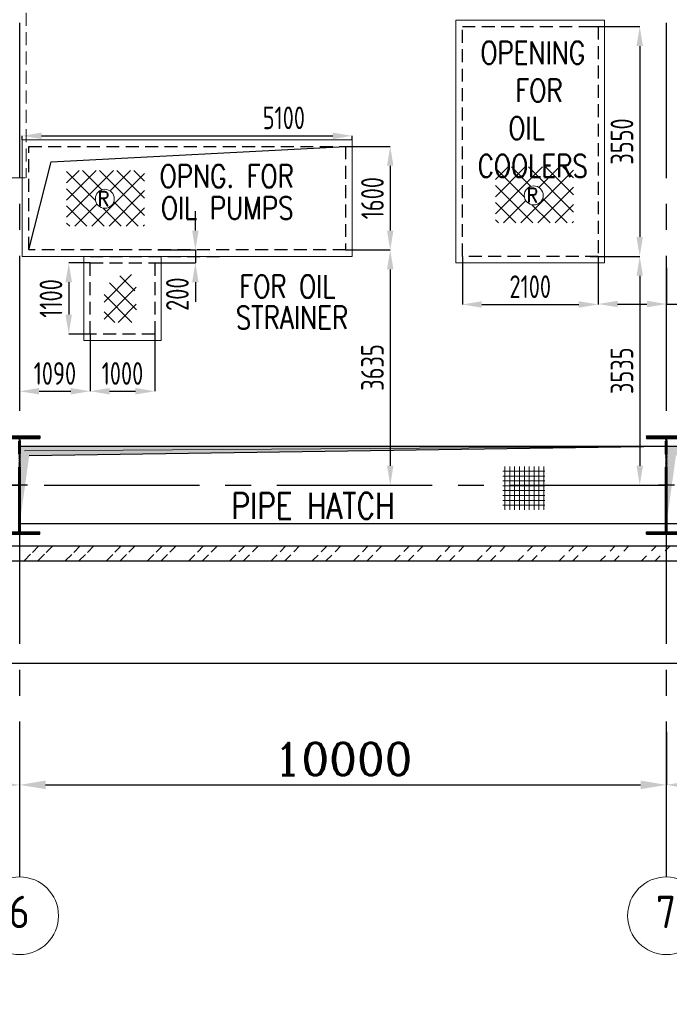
# Model space of a CAD drawing. Extents: x -11758 to 4934791, y -233543 to 1826789.
# Tile 54 of 256: x 77158 to 87203, y 257215 to 272430. Entities that reach past the tile are written whole.
import ezdxf
from ezdxf.enums import TextEntityAlignment as Align

# ---------------------------------------------------------------- set-up
doc = ezdxf.new("R2010")
doc.units = 0
doc.header["$LTSCALE"] = 800
doc.header["$MEASUREMENT"] = 0
for name, pattern in [('CENTER', [2, 1.25, -0.25, 0.25, -0.25]), ('CENTER2', [1.125, 0.75, -0.125, 0.125, -0.125]), ('HIDDEN', [0.375, 0.25, -0.125])]:
    doc.linetypes.add(name, pattern=pattern)
doc.layers.get('0').update_dxf_attribs({"linetype": 'CONTINUOUS'})
doc.layers.get('DEFPOINTS').update_dxf_attribs({"linetype": 'CONTINUOUS'})
for name, color, linetype in [('COL', 1, 'CENTER'), ('GRID', 8, 'CENTER'), ('HATCH', 9, 'CONTINUOUS'), ('M_BASE', 4, 'CONTINUOUS'), ('PIPE OPENING HATCH', 7, 'CONTINUOUS'), ('WALL', 6, 'CONTINUOUS')]:
    doc.layers.add(name, color=color, linetype=linetype)
for name, color, linetype, lineweight in [('DIM', 4, 'CONTINUOUS', 15), ('Opening', 30, 'CONTINUOUS', 15), ('T', 3, 'CONTINUOUS', 15), ('TEXT', 3, 'CONTINUOUS', 15)]:
    doc.layers.add(name, color=color, linetype=linetype, lineweight=lineweight)
doc.styles.add('D1', font='ROMAND')
doc.styles.add('ROMANC', font='romanc')
doc.styles.add('ROMANS', font='ISO9.shx', dxfattribs={"width": 0.8})
doc.styles.add('S1', font='SIMPLEX.SHX', dxfattribs={"height": 200})
doc.styles.add('S3', font='ROMANS1.SHX', dxfattribs={"width": 0.8})
doc.dimstyles.new('STANDARD$0', dxfattribs={"dimtxt": 250, "dimasz": 200, "dimexe": 0, "dimexo": 0, "dimgap": 100, "dimtad": 1, "dimdec": 0, "dimzin": 0, "dimdsep": 46, "dimtxsty": 'S1', "dimcen": 0, "dimadec": 0, "dimazin": 0, "dimtfac": 1, "dimtdec": 0, "dimtmove": 2, "dimatfit": 3, "dimfxl": 1, "dimtolj": 1, "dimtzin": 0, "dimarcsym": 0})

# ---------------------------------------------------------------- blocks, each defined once
blk = doc.blocks.new('*D310')
at = {"layer": 'DEFPOINTS', "color": 0, "linetype": 'Continuous', "transparency": 16777216}
for p in [(87158, 261424), (77158, 260605), (87158, 260605)]:
    blk.add_point(p, dxfattribs=at)
at = {"layer": 'DIM', "linetype": 'Continuous', "lineweight": -2, "transparency": 16777216}
blk.add_line((87158, 261424), (87158, 260605), dxfattribs=at)
at = {"layer": 'DIM', "color": 4, "linetype": 'Continuous', "lineweight": -2, "transparency": 16777216}
blk.add_line((77558, 260605), (86758, 260605), dxfattribs=at)
at = {"layer": 'DIM', "color": 4, "linetype": 'Continuous', "transparency": 16777216}
for points in [[(77558, 260672), (77558, 260539), (77158, 260605)], [(86758, 260672), (86758, 260539), (87158, 260605)]]:
    blk.add_solid(points, dxfattribs=at)
at = {"layer": 'DIM', "linetype": 'Continuous', "transparency": 16777216, "insert": (82158, 261005), "char_height": 500, "attachment_point": 5, "style": 'ROMANC'}
blk.add_mtext('\\A1;10000', dxfattribs=at)
blk = doc.blocks.new('*D319')
at = {"layer": 'DEFPOINTS', "color": 0, "linetype": 'Continuous', "transparency": 16777216}
for p in [(67158, 260605), (67158, 260605), (77158, 260605)]:
    blk.add_point(p, dxfattribs=at)
at = {"layer": 'DIM', "color": 4, "linetype": 'Continuous', "lineweight": -2, "transparency": 16777216}
blk.add_line((76758, 260605), (67558, 260605), dxfattribs=at)
at = {"layer": 'DIM', "color": 4, "linetype": 'Continuous', "transparency": 16777216}
for points in [[(67558, 260672), (67558, 260539), (67158, 260605)], [(76758, 260672), (76758, 260539), (77158, 260605)]]:
    blk.add_solid(points, dxfattribs=at)
at = {"layer": 'DIM', "linetype": 'Continuous', "transparency": 16777216, "insert": (72158, 261005), "char_height": 500, "attachment_point": 5, "style": 'ROMANC'}
blk.add_mtext('\\A1;10000', dxfattribs=at)
blk = doc.blocks.new('*D322')
at = {"layer": 'DEFPOINTS', "color": 0, "linetype": 'Continuous', "transparency": 16777216}
for p in [(87158, 260855), (97158, 260694), (87158, 260605)]:
    blk.add_point(p, dxfattribs=at)
at = {"layer": 'DIM', "linetype": 'Continuous', "lineweight": -2, "transparency": 16777216}
for p, q in [((87158, 260855), (87158, 260605)), ((97158, 260694), (97158, 260605))]:
    blk.add_line(p, q, dxfattribs=at)
at = {"layer": 'DIM', "color": 4, "linetype": 'Continuous', "lineweight": -2, "transparency": 16777216}
blk.add_line((96758, 260605), (87558, 260605), dxfattribs=at)
at = {"layer": 'DIM', "color": 4, "linetype": 'Continuous', "transparency": 16777216}
for points in [[(87558, 260672), (87558, 260539), (87158, 260605)], [(96758, 260672), (96758, 260539), (97158, 260605)]]:
    blk.add_solid(points, dxfattribs=at)
at = {"layer": 'DIM', "linetype": 'Continuous', "transparency": 16777216, "insert": (93103, 261005), "char_height": 500, "attachment_point": 5, "style": 'ROMANC'}
blk.add_mtext('\\A1;10000', dxfattribs=at)
blk = doc.blocks.new('A$C48B609D5')
at = {"linetype": 'HIDDEN'}
for p in [(15850, -5100), (-6567, -8250)]:
    blk.add_line(p, (15850, -8250), dxfattribs=at)
blk = doc.blocks.new('A$C41E52089')
at = {"layer": 'COL'}
h = blk.add_hatch(dxfattribs=at)
h.set_pattern_fill('ANSI31', color=256, scale=100, style=0)
h.paths.add_polyline_path([(310, -720), (0, -720), (0, -760), (310, -760)])
h.paths.add_polyline_path([(0, -720), (-310, -720), (-310, -760), (0, -760)])
h.paths.add_polyline_path([(0, 0), (-13, 0), (-13, -720), (0, -720)])
h.paths.add_polyline_path([(0, 720), (-13, 720), (-13, 0), (0, 0)])
h.paths.add_polyline_path([(12, 0), (0, 0), (0, -720), (12, -720)])
h.paths.add_polyline_path([(12, 720), (0, 720), (0, 0), (12, 0)])
h.paths.add_polyline_path([(310, 760), (0, 760), (0, 720), (12, 720), (310, 720)])
h.paths.add_polyline_path([(0, 760), (-310, 760), (-310, 720), (0, 720)])
at = {"layer": 'COL', "color": 2}
for p, q in [((0, -800), (0, 800)), ((123, 0), (-123, 0))]:
    blk.add_line(p, q, dxfattribs=at)
at = {"layer": 'COL'}
for p, q in [((-310, 760), (310, 760)), ((-310, 760), (-310, 720)), ((-310, 720), (310, 720)), ((-13, -720), (-13, 720)), ((12, -720), (12, 720)), ((310, 760), (310, 720)), ((-310, -720), (310, -720)), ((-310, -760), (-310, -720)), ((-310, -760), (310, -760)), ((310, -760), (310, -720))]:
    blk.add_line(p, q, dxfattribs=at)
blk = doc.blocks.new('*D368')
at = {"layer": 'DEFPOINTS', "color": 0, "transparency": 16777216}
for p in [(85978, 268772), (85978, 265237), (86746, 265237)]:
    blk.add_point(p, dxfattribs=at)
at = {"layer": 'DIM', "color": 9, "lineweight": -2, "transparency": 16777216}
for p, q in [((85978, 268772), (86746, 268772)), ((86746, 268472), (86746, 265537)), ((85978, 265237), (86746, 265237))]:
    blk.add_line(p, q, dxfattribs=at)
at = {"layer": 'DIM', "color": 9, "transparency": 16777216}
for points in [[(86696, 268472), (86796, 268472), (86746, 268772)], [(86696, 265537), (86796, 265537), (86746, 265237)]]:
    blk.add_solid(points, dxfattribs=at)
at = {"layer": 'DIM', "transparency": 16777216, "insert": (86471, 267005), "char_height": 350, "attachment_point": 5, "rotation": 90, "style": 'ROMANS'}
blk.add_mtext('\\A1;3535', dxfattribs=at)
blk = doc.blocks.new('*D369')
at = {"layer": 'DEFPOINTS', "color": 0, "transparency": 16777216}
for p in [(85978, 272322), (85978, 268772), (86746, 268772)]:
    blk.add_point(p, dxfattribs=at)
at = {"layer": 'DIM', "color": 9, "lineweight": -2, "transparency": 16777216}
for p, q in [((85978, 272322), (86746, 272322)), ((86746, 272022), (86746, 269072)), ((85978, 268772), (86746, 268772))]:
    blk.add_line(p, q, dxfattribs=at)
at = {"layer": 'DIM', "color": 9, "transparency": 16777216}
for points in [[(86696, 272022), (86796, 272022), (86746, 272322)], [(86696, 269072), (86796, 269072), (86746, 268772)]]:
    blk.add_solid(points, dxfattribs=at)
at = {"layer": 'DIM', "transparency": 16777216, "insert": (86471, 270547), "char_height": 350, "attachment_point": 5, "rotation": 90, "style": 'ROMANS'}
blk.add_mtext('\\A1;3550', dxfattribs=at)
blk = doc.blocks.new('*D370')
at = {"layer": 'DEFPOINTS', "color": 0, "transparency": 16777216}
for p in [(82198, 268872), (82198, 265237), (82888, 265237)]:
    blk.add_point(p, dxfattribs=at)
at = {"layer": 'DIM', "color": 9, "lineweight": -2, "transparency": 16777216}
for p, q in [((82198, 268872), (82888, 268872)), ((82888, 268572), (82888, 265537)), ((82198, 265237), (82888, 265237))]:
    blk.add_line(p, q, dxfattribs=at)
at = {"layer": 'DIM', "color": 9, "transparency": 16777216}
for points in [[(82838, 268572), (82938, 268572), (82888, 268872)], [(82838, 265537), (82938, 265537), (82888, 265237)]]:
    blk.add_solid(points, dxfattribs=at)
at = {"layer": 'DIM', "transparency": 16777216, "insert": (82613, 267055), "char_height": 350, "attachment_point": 5, "rotation": 90, "style": 'ROMANS'}
blk.add_mtext('\\A1;3635', dxfattribs=at)
blk = doc.blocks.new('*D371')
at = {"layer": 'DEFPOINTS', "color": 0, "transparency": 16777216}
for p in [(82198, 270472), (82198, 268872), (82888, 268872)]:
    blk.add_point(p, dxfattribs=at)
at = {"layer": 'DIM', "color": 9, "lineweight": -2, "transparency": 16777216}
for p, q in [((82198, 270472), (82888, 270472)), ((82888, 270172), (82888, 269172)), ((82198, 268872), (82888, 268872))]:
    blk.add_line(p, q, dxfattribs=at)
at = {"layer": 'DIM', "color": 9, "transparency": 16777216}
for points in [[(82838, 270172), (82938, 270172), (82888, 270472)], [(82838, 269172), (82938, 269172), (82888, 268872)]]:
    blk.add_solid(points, dxfattribs=at)
at = {"layer": 'DIM', "transparency": 16777216, "insert": (82613, 269672), "char_height": 350, "attachment_point": 5, "rotation": 90, "style": 'ROMANS'}
blk.add_mtext('\\A1;1600', dxfattribs=at)
blk = doc.blocks.new('*D372')
at = {"layer": 'DEFPOINTS', "color": 0, "transparency": 16777216}
for p in [(78248, 267572), (77158, 266801), (78248, 266688)]:
    blk.add_point(p, dxfattribs=at)
at = {"layer": 'DIM', "color": 9, "lineweight": -2, "transparency": 16777216}
for p, q in [((78248, 267572), (78248, 266688)), ((77158, 266801), (77158, 266688)), ((77458, 266688), (77948, 266688))]:
    blk.add_line(p, q, dxfattribs=at)
at = {"layer": 'DIM', "color": 9, "transparency": 16777216}
for points in [[(77458, 266738), (77458, 266638), (77158, 266688)], [(77948, 266738), (77948, 266638), (78248, 266688)]]:
    blk.add_solid(points, dxfattribs=at)
at = {"layer": 'DIM', "transparency": 16777216, "insert": (77703, 266963), "char_height": 350, "attachment_point": 5, "style": 'ROMANS'}
blk.add_mtext('\\A1;1090', dxfattribs=at)
blk = doc.blocks.new('*D373')
at = {"layer": 'DEFPOINTS', "color": 0, "transparency": 16777216}
for p in [(78248, 267572), (79248, 267572), (79248, 266688)]:
    blk.add_point(p, dxfattribs=at)
at = {"layer": 'DIM', "color": 9, "lineweight": -2, "transparency": 16777216}
for p, q in [((78248, 267572), (78248, 266688)), ((79248, 267572), (79248, 266688)), ((78548, 266688), (78948, 266688))]:
    blk.add_line(p, q, dxfattribs=at)
at = {"layer": 'DIM', "color": 9, "transparency": 16777216}
for points in [[(78548, 266738), (78548, 266638), (78248, 266688)], [(78948, 266738), (78948, 266638), (79248, 266688)]]:
    blk.add_solid(points, dxfattribs=at)
at = {"layer": 'DIM', "transparency": 16777216, "insert": (78748, 266963), "char_height": 350, "attachment_point": 5, "style": 'ROMANS'}
blk.add_mtext('\\A1;1000', dxfattribs=at)
blk = doc.blocks.new('*D374')
at = {"layer": 'DEFPOINTS', "color": 0, "transparency": 16777216}
for p in [(78248, 268672), (77917, 267572), (78248, 267572)]:
    blk.add_point(p, dxfattribs=at)
at = {"layer": 'DIM', "color": 9, "lineweight": -2, "transparency": 16777216}
for p, q in [((78248, 268672), (77917, 268672)), ((77917, 268372), (77917, 267872)), ((78248, 267572), (77917, 267572))]:
    blk.add_line(p, q, dxfattribs=at)
at = {"layer": 'DIM', "color": 9, "transparency": 16777216}
for points in [[(77867, 268372), (77967, 268372), (77917, 268672)], [(77867, 267872), (77967, 267872), (77917, 267572)]]:
    blk.add_solid(points, dxfattribs=at)
at = {"layer": 'DIM', "transparency": 16777216, "insert": (77642, 268122), "char_height": 350, "attachment_point": 5, "rotation": 90, "style": 'ROMANS'}
blk.add_mtext('\\A1;1100', dxfattribs=at)
blk = doc.blocks.new('*D375')
at = {"layer": 'DEFPOINTS', "color": 0, "transparency": 16777216}
for p in [(84003, 268772), (86103, 268772), (86103, 268029)]:
    blk.add_point(p, dxfattribs=at)
at = {"layer": 'DIM', "color": 9, "lineweight": -2, "transparency": 16777216}
for p, q in [((84003, 268772), (84003, 268029)), ((86103, 268772), (86103, 268029)), ((84303, 268029), (85803, 268029))]:
    blk.add_line(p, q, dxfattribs=at)
at = {"layer": 'DIM', "color": 9, "transparency": 16777216}
for points in [[(84303, 268079), (84303, 267979), (84003, 268029)], [(85803, 268079), (85803, 267979), (86103, 268029)]]:
    blk.add_solid(points, dxfattribs=at)
at = {"layer": 'DIM', "transparency": 16777216, "insert": (85053, 268304), "char_height": 350, "attachment_point": 5, "style": 'ROMANS'}
blk.add_mtext('\\A1;2100', dxfattribs=at)
blk = doc.blocks.new('*D396')
at = {"layer": 'DEFPOINTS', "color": 0, "transparency": 16777216}
for p in [(86103, 268776), (87158, 268593), (87158, 268036)]:
    blk.add_point(p, dxfattribs=at)
at = {"layer": 'DIM', "color": 9, "lineweight": -2, "transparency": 16777216}
for p, q in [((86103, 268776), (86103, 268036)), ((87158, 268593), (87158, 268036)), ((86403, 268036), (86858, 268036)), ((87158, 268036), (88718, 268036))]:
    blk.add_line(p, q, dxfattribs=at)
at = {"layer": 'DIM', "color": 9, "transparency": 16777216}
for points in [[(86403, 268086), (86403, 267986), (86103, 268036)], [(86858, 268086), (86858, 267986), (87158, 268036)]]:
    blk.add_solid(points, dxfattribs=at)
at = {"layer": 'DIM', "transparency": 16777216, "insert": (88151, 268311), "char_height": 350, "attachment_point": 5, "style": 'ROMANS'}
blk.add_mtext('\\A1;1055', dxfattribs=at)
blk = doc.blocks.new('*D397')
at = {"layer": 'DEFPOINTS', "color": 0, "transparency": 16777216}
for p in [(77198, 270572), (82298, 270635), (82298, 270572)]:
    blk.add_point(p, dxfattribs=at)
at = {"layer": 'DIM', "color": 9, "lineweight": -2, "transparency": 16777216}
for p, q in [((77198, 270572), (77198, 270635)), ((77498, 270635), (81998, 270635)), ((82298, 270572), (82298, 270635))]:
    blk.add_line(p, q, dxfattribs=at)
at = {"layer": 'DIM', "color": 9, "transparency": 16777216}
for points in [[(77498, 270685), (77498, 270585), (77198, 270635)], [(81998, 270685), (81998, 270585), (82298, 270635)]]:
    blk.add_solid(points, dxfattribs=at)
at = {"layer": 'DIM', "transparency": 16777216, "insert": (81243, 270913), "char_height": 350, "attachment_point": 5, "style": 'ROMANS'}
blk.add_mtext('\\A1;5100', dxfattribs=at)
blk = doc.blocks.new('*D398')
at = {"layer": 'DEFPOINTS', "color": 0, "transparency": 16777216}
for p in [(79292, 268872), (79248, 268672), (79875, 268672)]:
    blk.add_point(p, dxfattribs=at)
at = {"layer": 'DIM', "color": 9, "lineweight": -2, "transparency": 16777216}
for p, q in [((79875, 269172), (79875, 269472)), ((79292, 268872), (79875, 268872)), ((79875, 268872), (79875, 268672)), ((79248, 268672), (79875, 268672)), ((79875, 268372), (79875, 268072))]:
    blk.add_line(p, q, dxfattribs=at)
at = {"layer": 'DIM', "color": 9, "transparency": 16777216}
for points in [[(79825, 269172), (79925, 269172), (79875, 268872)], [(79825, 268372), (79925, 268372), (79875, 268672)]]:
    blk.add_solid(points, dxfattribs=at)
at = {"layer": 'DIM', "transparency": 16777216, "insert": (79597, 268188), "char_height": 350, "attachment_point": 5, "rotation": 90, "style": 'ROMANS'}
blk.add_mtext('\\A1;200', dxfattribs=at)
blk = doc.blocks.new('A$C05191821')
at = {"layer": 'DIM'}
h = blk.add_hatch(dxfattribs=at)
h.set_pattern_fill('ANSI37', color=256, scale=600, angle=45, style=0)
h.set_pattern_definition([(90, (28936.565, -48272.655), (-75, 1e-14), []), (180, (28936.565, -48272.655), (-1e-14, -75), [])])
h.paths.add_polyline_path([(60119, 287), (59471, 287), (59471, -379), (60119, -379)])
at = {"layer": 'PIPE OPENING HATCH', "lineweight": -2}
for points in [[(52072, 530), (52000, -600), (52000, 598), (62000, 598)], [(62072, 530), (62000, -600), (62000, 598), (72000, 598)]]:
    blk.add_hatch(color=1, dxfattribs=at).paths.add_polyline_path(points)
at = {"layer": 'PIPE OPENING HATCH'}
h = blk.add_hatch(color=1, dxfattribs=at)
h.paths.add_polyline_path([(52084, 0), (52016, 0), (52016, -485)])
h.paths.add_polyline_path([(62000, 600), (52016, 600), (52016, 0), (52044, 0), (52084, 0), (52147, 458)])
h = blk.add_hatch(color=1, dxfattribs=at)
h.paths.add_polyline_path([(62084, 0), (62016, 0), (62016, -485)])
h.paths.add_polyline_path([(72000, 600), (62016, 600), (62016, 0), (62044, 0), (62084, 0), (62147, 458)])
at = {"layer": 'PIPE OPENING HATCH', "color": 1, "lineweight": -2}
for p, q in [((52000, 600), (62000, 600)), ((62000, 598), (52072, 530)), ((62000, 600), (72000, 600))]:
    blk.add_line(p, q, dxfattribs=at)
at = {"layer": 'PIPE OPENING HATCH', "color": 1}
blk.add_line((52147, 458), (62000, 600), dxfattribs=at)
for points in [[(52000, 600), (62000, 600), (62000, -600), (52000, -600)], [(62000, 600), (72000, 600), (72000, -600), (62000, -600)]]:
    blk.add_lwpolyline(points, close=True, dxfattribs=at)
at = {"layer": 'T', "style": 'S3', "width": 0.8}
blk.add_text('PIPE HATCH', height=400, dxfattribs=at).set_placement((55274, -521))

msp = doc.modelspace()

# ---------------------------------------------------------------- hatches: boundary and pattern name
at = {"layer": 'HATCH'}
h = msp.add_hatch(dxfattribs=at)
h.set_pattern_fill('ANSI32', color=256, scale=1200, style=0)
h.set_pattern_definition([(45, (54703.6, 182995.5), (-318.198, 318.198), []), (45, (54915.73, 182995.5), (-318.198, 318.198), [])])
edge = h.paths.add_edge_path()
edge.add_line((118558.4, 264297.2), (24758.4, 264297.2))
edge.add_line((118788.4, 264067.1), (24528.4, 264067.2))
at = {"layer": 'T'}
h = msp.add_hatch(dxfattribs=at)
h.set_pattern_fill('ANSI31', color=256, scale=1500, angle=450, style=0)
h.set_pattern_definition([(45, (90698.73, 262304.52), (132.5825, -132.5825), [])])
h.paths.add_polyline_path([(77883.5, 270101.5), (79090.2, 270101.5), (79090.2, 269237.5), (77883.5, 269237.5)])
h.paths.add_polyline_path([(78621.9, 269662.3, 1), (78328.4, 269662.3, 1)], flags=16)
h.paths.add_polyline_path([(78593.8, 269499), (78342, 269499), (78342, 269836.5), (78593.8, 269836.5)], flags=24)
h = msp.add_hatch(dxfattribs=at)
h.set_pattern_fill('ANSI31', color=256, scale=1500, angle=360, style=0)
h.set_pattern_definition([(135, (90698.73, 262304.52), (132.5825, 132.5825), [])])
h.paths.add_polyline_path([(77883.5, 270101.5), (79090.2, 270101.5), (79090.2, 269237.5), (77883.5, 269237.5)])
h.paths.add_polyline_path([(78328.4, 269662.3, 1), (78621.9, 269662.3, 1)], flags=16)
h.paths.add_polyline_path([(78593.8, 269499), (78342, 269499), (78342, 269836.5), (78593.8, 269836.5)], flags=24)
h = msp.add_hatch(dxfattribs=at)
h.set_pattern_fill('ANSI31', color=256, scale=1500, angle=450, style=0)
h.set_pattern_definition([(45, (97330.46, 262356.9), (132.5825, -132.5825), [])])
h.paths.add_polyline_path([(84515.2, 270153.9), (85721.9, 270153.9), (85721.9, 269289.9), (84515.2, 269289.9)])
h.paths.add_polyline_path([(85253.6, 269714.7, 1), (84960.1, 269714.7, 1)], flags=16)
h.paths.add_polyline_path([(85225.5, 269551.4), (84973.7, 269551.4), (84973.7, 269888.9), (85225.5, 269888.9)], flags=24)
h = msp.add_hatch(dxfattribs=at)
h.set_pattern_fill('ANSI31', color=256, scale=1500, angle=360, style=0)
h.set_pattern_definition([(135, (97330.46, 262356.9), (132.5825, 132.5825), [])])
h.paths.add_polyline_path([(84515.2, 270153.9), (85721.9, 270153.9), (85721.9, 269289.9), (84515.2, 269289.9)])
h.paths.add_polyline_path([(84960.1, 269714.7, 1), (85253.6, 269714.7, 1)], flags=16)
h.paths.add_polyline_path([(85225.5, 269551.4), (84973.7, 269551.4), (84973.7, 269888.9), (85225.5, 269888.9)], flags=24)

# ---------------------------------------------------------------- linework, layer by layer
at = {"layer": 'DIM'}
msp.add_lwpolyline([(78148.4, 268772.2), (79348.4, 268772.2), (79348.4, 267472.2), (78148.4, 267472.2)], close=True, dxfattribs=at)
at = {"layer": 'GRID', "linetype": 'CENTER2', "ltscale": 4}
for p, q in [((77158.4, 259182.9), (77158.4, 303087.2)), ((87158.4, 259182.9), (87168.4, 299444.2)), ((19936.4, 265237.2), (93350.2, 265237.2))]:
    msp.add_line(p, q, dxfattribs=at)
at = {"layer": 'M_BASE'}
for p, q in [((77643.8, 270233), (82198.4, 270470.1)), ((77298.4, 268872.2), (77643.8, 270233))]:
    msp.add_line(p, q, dxfattribs=at)
at = {"layer": 'M_BASE', "linetype": 'HIDDEN'}
for points in [[(86103.4, 268772.2), (84003.4, 268772.2), (84003.4, 272322.2), (86103.4, 272322.2)], [(77298.4, 270472.2), (82198.4, 270472.2), (82198.4, 268872.2), (77298.4, 268872.2)], [(78248.4, 268672.2), (79248.4, 268672.2), (79248.4, 267572.2), (78248.4, 267572.2)]]:
    msp.add_lwpolyline(points, close=True, dxfattribs=at)
msp.add_lwpolyline([(78249, 268772.2), (80249, 268772.2)], dxfattribs=at)
at = {"layer": 'Opening'}
for points in [[(86203.4, 268672.2), (83903.4, 268672.2), (83903.4, 272422.2), (86203.4, 272422.2)], [(77198.4, 270572.2), (82298.4, 270572.2), (82298.4, 268772.2), (77198.4, 268772.2)]]:
    msp.add_lwpolyline(points, close=True, dxfattribs=at)
at = {"layer": 'T'}
for p, q in [((78889.6, 268492.4), (78462.8, 268065.6)), ((78704.6, 268471.4), (78938.6, 268237.5)), ((78959.1, 268296.8), (78462.8, 267800.4)), ((78549.2, 268361.7), (78965.9, 267945)), ((78462.8, 268182.9), (78893.8, 267751.9)), ((78959.1, 268031.6), (78679.4, 267751.9)), ((78462.8, 267917.8), (78628.6, 267751.9))]:
    msp.add_line(p, q, dxfattribs=at)
for centre in [(78475.1, 269662.3), (85106.8, 269714.7)]:
    msp.add_circle(centre, 146.8, dxfattribs=at)
at = {"layer": 'TEXT'}
for centre in [(77158.4, 258582.9), (87158.4, 258582.9)]:
    msp.add_circle(centre, 600, dxfattribs=at)
at = {"layer": 'WALL'}
for p, q in [((47158.4, 264297.2), (87528.4, 264297)), ((47158.4, 264066.8), (87528.4, 264067.2))]:
    msp.add_line(p, q, dxfattribs=at)
at = {"layer": 'WALL', "color": 1}
msp.add_line((37158.4, 262487.2), (108158.4, 262487.2), dxfattribs=at)

# ---------------------------------------------------------------- block references
at = {"layer": 'COL'}
for p in [(77158.4, 265237.2), (87158.4, 265237.2)]:
    msp.add_blockref('A$C41E52089', p, dxfattribs=at)
at = {"layer": 'DIM'}
for name, p in [('A$C48B609D5', (61408.4, 278237.2)), ('A$C05191821', (25158.4, 265237.2))]:
    msp.add_blockref(name, p, dxfattribs=at)

# ---------------------------------------------------------------- texts
at = {"layer": 'T', "style": 'D1'}
for p in [(78355.4, 269555.2), (84987.1, 269607.6)]:
    msp.add_text('R', height=225, dxfattribs=at).set_placement(p)
at = {"layer": 'T', "insert": (85345.4, 109553.9), "char_height": 300, "attachment_point": 1, "rotation": 90, "style": 'ROMANC'}
msp.add_mtext_dynamic_manual_height_columns('\\pi747.71;SWGR TO BE PLACED ON RAISED \\P\\pi1590.6;CHEQUERED PLATE FLOOR', width=9452.561, gutter_width=2000, heights=[0], dxfattribs=at)
at = {"layer": 'T', "insert": (76762.5, 226429.8), "char_height": 300, "width": 2855.548, "attachment_point": 1, "rotation": 90, "style": 'S3'}
msp.add_mtext('\\pi410.63;DEAERATOR \\P\\pi22.06;FIXED SUPPORT', dxfattribs=at)
at = {"layer": 'T', "insert": (57793.7, 266395.5), "char_height": 400, "width": 9181.506, "attachment_point": 1, "style": 'S3'}
msp.add_mtext('\\pi1047.9;OPENINGS FOR LPBP VALVES', dxfattribs=at)
at = {"layer": 'TEXT', "style": 'S3', "width": 0.8}
for s, p in [('OPNG. FOR', (80360.8, 269836.8)), ('OIL PUMPS', (80368.6, 269344.7))]:
    msp.add_text(s, height=350, dxfattribs=at).set_placement(p, align=Align.CENTER)
for s, p in [('FOR OIL', (82042.3, 268131.9)), ('STRAINER', (82238.5, 267651.4))]:
    msp.add_text(s, height=350, dxfattribs=at).set_placement(p, align=Align.RIGHT)
at = {"layer": 'TEXT', "style": 'ROMANS'}
for s, p in [('6', (77152.5, 258642)), ('7', (87152.5, 258642))]:
    msp.add_text(s, height=500, dxfattribs=at).set_placement(p, align=Align.MIDDLE)
at = {"layer": 'TEXT'}
for s, insert, char_height, width, attachment_point, style in [('OPENING  FOR OIL  COOLERS', (85092.3, 272094.4), 350, 1818.551, 2, 'S3'), ('\\pi941.44;DUCT SUPPORTING \\P\\pi1927.2;STRUCTURE ', (43567.3, 268365.4), 450, 6871.448, 1, 'ROMANS')]:
    msp.add_mtext(s, dxfattribs=dict(at, insert=insert, char_height=char_height, width=width, attachment_point=attachment_point, style=style))

# ---------------------------------------------------------------- dimensions: what is measured, and where the dimension line sits
at = {"layer": 'DIM'}
for base, p1, p2, picture, middle in [((86745.6, 268772.2), (85978.4, 272322.2), (85978.4, 268772.2), '*D369', (86470.6, 270547.2)), ((82888, 268872.2), (82198.4, 270472.2), (82198.4, 268872.2), '*D371', (82613, 269672.2)), ((82888, 265237.2), (82198.4, 268872.2), (82198.4, 265237.2), '*D370', (82613, 267054.7)), ((86745.6, 265237.2), (85978.4, 268772.2), (85978.4, 265237.2), '*D368', (86470.6, 267004.7))]:
    dim = msp.add_linear_dim(base=base, p1=p1, p2=p2, angle=90, dimstyle='STANDARD$0', override={"dimtxt": 350, "dimasz": 300, "dimtxsty": 'ROMANS', "dimclrd": 9, "dimclre": 9, "dimclrt": 256, "dimtix": 1, "dimtmove": 0}, dxfattribs=at)
    dim.commit()
    dim.dimension.update_dxf_attribs({"geometry": picture, "text_midpoint": middle})
for base, p1, p2, override, picture, middle in [((82298.4, 270635.3), (77198.4, 270572.2), (82298.4, 270572.2), {"dimtxt": 350, "dimasz": 300, "dimtxsty": 'ROMANS', "dimclrd": 9, "dimclre": 9, "dimclrt": 256, "dimtix": 1}, '*D397', (81242.7, 270913.4)), ((87158.4, 268036.3), (86103.4, 268776.5), (87158.4, 268593.2), {"dimtxt": 350, "dimasz": 300, "dimtxsty": 'ROMANS', "dimclrd": 9, "dimclre": 9, "dimclrt": 256, "dimtix": 1, "dimtmove": 0}, '*D396', (88150.9, 268036.3)), ((78248.4, 266688), (77158.4, 266800.9), (78248.4, 267572.2), {"dimtxt": 350, "dimasz": 300, "dimtxsty": 'ROMANS', "dimclrd": 9, "dimclre": 9, "dimclrt": 256, "dimtix": 1, "dimtmove": 0}, '*D372', (77703.4, 266688)), ((79248.4, 266688), (78248.4, 267572.2), (79248.4, 267572.2), {"dimtxt": 350, "dimasz": 300, "dimtxsty": 'ROMANS', "dimclrd": 9, "dimclre": 9, "dimclrt": 256, "dimtix": 1, "dimtmove": 0}, '*D373', (78748.4, 266688))]:
    dim = msp.add_linear_dim(base=base, p1=p1, p2=p2, dimstyle='STANDARD$0', override=override, dxfattribs=at)
    dim.commit()
    dim.dimension.update_dxf_attribs({"geometry": picture, "text_midpoint": middle, "dimtype": 160})
for base, p1, p2, override, picture, middle in [((79875.1, 268672.2), (79292.2, 268872.2), (79248.4, 268672.2), {"dimtxt": 350, "dimasz": 300, "dimtxsty": 'ROMANS', "dimclrd": 9, "dimclre": 9, "dimclrt": 256, "dimtix": 1}, '*D398', (79596.9, 268187.9)), ((77917.4, 267572.2), (78248.4, 268672.2), (78248.4, 267572.2), {"dimtxt": 350, "dimasz": 300, "dimtxsty": 'ROMANS', "dimclrd": 9, "dimclre": 9, "dimclrt": 256, "dimtix": 1, "dimtmove": 0}, '*D374', (77917.4, 268122.2))]:
    dim = msp.add_linear_dim(base=base, p1=p1, p2=p2, angle=90, dimstyle='STANDARD$0', override=override, dxfattribs=at)
    dim.commit()
    dim.dimension.update_dxf_attribs({"geometry": picture, "text_midpoint": middle, "dimtype": 160})
dim = msp.add_linear_dim(base=(86103.4, 268029), p1=(84003.4, 268772.2), p2=(86103.4, 268772.2), dimstyle='STANDARD$0', override={"dimtxt": 350, "dimasz": 300, "dimtxsty": 'ROMANS', "dimclrd": 9, "dimclre": 9, "dimclrt": 256, "dimtix": 1, "dimtmove": 0}, dxfattribs=at)
dim.commit()
dim.dimension.update_dxf_attribs({"geometry": '*D375', "text_midpoint": (85053.4, 268304)})
at = {"layer": 'DIM', "linetype": 'Continuous'}
dim = msp.add_linear_dim(base=(87158.4, 260605.4), p1=(77158.4, 260605.4), p2=(87158.4, 261423.7), dimstyle='STANDARD$0', override={"dimscale": 100, "dimtxt": 5, "dimasz": 4, "dimgap": 1.5, "dimtxsty": 'ROMANC', "dimclrd": 4, "dimclre": 256, "dimclrt": 256, "dimtix": 1}, dxfattribs=at)
dim.commit()
dim.dimension.update_dxf_attribs({"geometry": '*D310', "text_midpoint": (82158.4, 261005.4)})
dim = msp.add_linear_dim(base=(67158.4, 260605.4), p1=(77158.4, 260605.4), p2=(67158.4, 260605.4), angle=180, dimstyle='STANDARD$0', override={"dimscale": 100, "dimtxt": 5, "dimasz": 4, "dimgap": 1.5, "dimtxsty": 'ROMANC', "dimclrd": 4, "dimclre": 256, "dimclrt": 256, "dimtix": 1}, dxfattribs=at)
dim.commit()
dim.dimension.update_dxf_attribs({"geometry": '*D319', "text_midpoint": (72158.4, 261005.4)})
dim = msp.add_linear_dim(base=(87158.4, 260605.4), p1=(97158.4, 260694.1), p2=(87158.4, 260855.3), dimstyle='STANDARD$0', override={"dimscale": 100, "dimtxt": 5, "dimasz": 4, "dimgap": 1.5, "dimtxsty": 'ROMANC', "dimclrd": 4, "dimclre": 256, "dimclrt": 256, "dimtix": 1}, dxfattribs=at)
dim.commit()
dim.dimension.update_dxf_attribs({"geometry": '*D322', "text_midpoint": (93102.7, 261005.4), "dimtype": 160})

doc.saveas('drawing.dxf')
